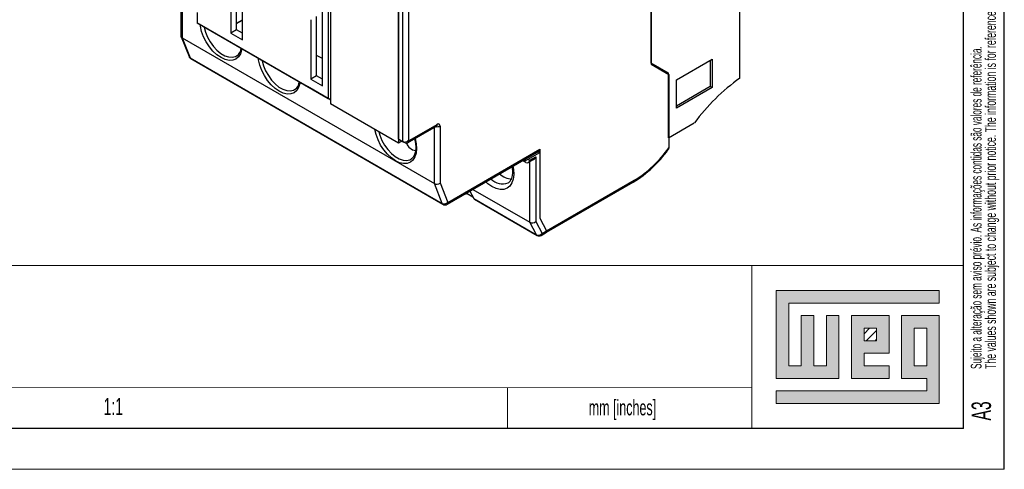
# Model space of a CAD drawing. Header units: millimetres. Extents: x 0 to 420, y 0 to 297.
# Tile 4 of 16: x 299 to 420, y 0 to 55. Entities that reach past the tile are written whole.
import ezdxf

# ---------------------------------------------------------------- set-up
doc = ezdxf.new("R2010")
doc.units = ezdxf.units.MM
doc.layers.add('FORMATO', color=7, linetype='Continuous')
doc.layers.add('LEGENDA', color=7, linetype='Continuous')
doc.styles.add('SLDTEXTSTYLE1', font='TXT', dxfattribs={"width": 0.605})
doc.styles.add('SLDTEXTSTYLE2', font='TXT', dxfattribs={"width": 0.569583})

# ---------------------------------------------------------------- blocks, each defined once
blk = doc.blocks.new('SW_NOTE_0')
at = {"color": 0, "linetype": 'Continuous', "lineweight": 0, "attachment_point": 1, "rotation": 90}
for s, insert, char_height, style in [('Sujeito a alteração sem aviso prévio. As informações contidas são valores de referência.                                                           Los valores demostrados pueden ser cambiados sin aviso previo. La información és de referencia solamente.', (-1.71, 0), 1.32292, 'SLDTEXTSTYLE2'), ('The values shown are subject to change without prior notice. The information is for reference only.', (0.06, 0), 1.3229, 'SLDTEXTSTYLE1')]:
    blk.add_mtext(s, dxfattribs=dict(at, insert=insert, char_height=char_height, style=style))

msp = doc.modelspace()

# ---------------------------------------------------------------- hatches: boundary and pattern name
at = {"linetype": 'Continuous'}
msp.add_hatch(color=7, dxfattribs=at).paths.add_polyline_path([(391.99, 21.93), (391.99, 11.15), (399.69, 11.15), (399.69, 18.85), (398.15, 18.85), (398.15, 12.69), (396.61, 12.69), (396.61, 18.85), (395.07, 18.85), (395.07, 12.69), (393.53, 12.69), (393.53, 20.39), (412.01, 20.39), (412.01, 21.93)], flags=0)
h = msp.add_hatch(color=7, dxfattribs=at)
h.paths.add_polyline_path([(391.99, 8.07), (412.01, 8.07), (412.01, 18.85), (407.39, 18.85), (407.39, 11.15), (410.47, 11.15), (410.47, 9.61), (391.99, 9.61)], flags=0)
h.paths.add_polyline_path([(408.93, 17.31), (410.47, 17.31), (410.47, 12.69), (408.93, 12.69)], flags=0)
h = msp.add_hatch(color=7, dxfattribs=at)
h.paths.add_polyline_path([(405.85, 12.69), (402.77, 12.69), (402.77, 14.23), (405.85, 14.23), (405.85, 18.85), (401.23, 18.85), (401.23, 11.15), (405.85, 11.15)], flags=0)
h.paths.add_polyline_path([(404.31, 15.77), (402.77, 15.77), (402.77, 17.31), (404.31, 17.31)], flags=0)
h = msp.add_hatch(dxfattribs=at)
h.set_pattern_fill('ANSI31', color=8, scale=0.25, style=0)
h.paths.add_polyline_path([(404.31, 15.77), (402.77, 15.77), (402.77, 17.31), (404.31, 17.31)], flags=0)

# ---------------------------------------------------------------- linework, layer by layer
at = {"color": 7, "linetype": 'Continuous', "lineweight": 25}
for p, q in [((325.01, 76.8), (325.01, 53.53)), ((325.72, 54.75), (325.72, 75.33)), ((336.26, 47.04), (336.26, 70.31)), ((336.96, 69.98), (336.96, 45.49)), ((337.26, 67.53), (337.26, 44.83)), ((376.63, 49.83), (376.63, 67.61)), ((376.63, 67.21), (376.63, 49.69)), ((345.62, 40.49), (345.62, 64.98)), ((346.12, 40.2), (346.12, 64.7)), ((346.83, 64.53), (346.83, 40.37)), ((345.61, 62.71), (345.61, 40.01)), ((387.52, 48.01), (387.52, 60.51)), ((318.89, 59.34), (318.89, 53.16)), ((326.43, 52.71), (326.43, 60.02)), ((320.88, 56.05), (320.88, 54.77)), ((320.88, 54.77), (336.96, 45.49)), ((321.16, 54.61), (320.88, 54.77)), ((334.42, 46.96), (321.16, 54.61)), ((325.72, 54.75), (326.43, 55.16)), ((325.72, 54.71), (326.43, 55.12)), ((325.72, 53.94), (325.72, 54.75)), ((334.84, 55.16), (334.84, 47.85)), ((335.55, 48.26), (335.55, 55.57)), ((325.72, 53.94), (325.01, 53.53)), ((325.01, 53.53), (326.43, 52.71)), ((326.43, 53.53), (325.72, 53.94)), ((318.91, 53.08), (319.88, 50.65)), ((319.04, 52.94), (350.01, 35.06)), ((319.04, 52.94), (320.01, 50.5)), ((336.26, 50.39), (335.55, 50.79)), ((320.01, 50.5), (350.98, 32.62)), ((320.09, 50.4), (351.06, 32.52)), ((325.7, 50.71), (325.75, 50.74)), ((378.75, 48.61), (376.63, 49.83)), ((376.63, 49.83), (378.33, 48.85)), ((376.63, 49.69), (378.79, 48.45)), ((379.74, 47.79), (384.13, 50.32)), ((383.86, 50.17), (383.86, 46.99)), ((384.13, 50.32), (384.13, 46.83)), ((378.33, 48.71), (378.33, 48.85)), ((378.33, 48.85), (378.75, 48.61)), ((378.75, 40.67), (378.75, 48.61)), ((378.79, 48.45), (378.79, 39.47)), ((335.55, 48.26), (334.84, 47.85)), ((334.84, 47.85), (336.26, 47.04)), ((336.26, 47.85), (335.55, 48.26)), ((379.74, 44.3), (379.74, 47.79)), ((332.84, 46.59), (332.9, 46.62)), ((337.24, 45.32), (334.42, 46.96)), ((334.42, 46.96), (334.42, 46.96)), ((379.74, 44.61), (383.86, 46.99)), ((384.13, 46.83), (379.74, 44.3)), ((383.86, 46.99), (384.13, 46.83)), ((336.96, 45.49), (337.24, 45.32)), ((337.26, 45.33), (337.24, 45.32)), ((345.61, 40.01), (337.26, 44.83)), ((346.9, 40.33), (350.36, 42.32)), ((378.75, 40.67), (381.93, 42.5)), ((346.7, 40.04), (350.26, 42.09)), ((350.72, 42.12), (350.72, 35.13)), ((346.03, 40.25), (345.61, 40.01)), ((345.62, 40.49), (346.12, 40.2)), ((345.91, 40.32), (345.62, 40.49)), ((346.4, 40.04), (345.91, 40.32)), ((346.4, 40.04), (346.12, 40.2)), ((346.83, 40.37), (346.9, 40.33)), ((351.56, 32.52), (362.85, 39.03)), ((351.67, 32.75), (362.95, 39.26)), ((361.54, 38.04), (362.95, 38.85)), ((362.74, 38.97), (362.95, 38.85)), ((362.95, 39.26), (362.95, 30.81)), ((362.95, 38.85), (362.95, 30.81)), ((347.12, 38.05), (347.18, 38.09)), ((360.83, 37.87), (360.9, 37.83)), ((361.25, 37.63), (360.83, 37.87)), ((361.25, 37.63), (360.9, 37.83)), ((361.19, 37.91), (361.04, 37.99)), ((361.54, 38.04), (361.75, 37.92)), ((361.54, 37.63), (362.1, 37.95)), ((361.75, 37.92), (362.45, 38.32)), ((362.45, 38.32), (362.45, 30.4)), ((350.72, 35.13), (351.67, 32.75)), ((359.08, 35.14), (359.14, 35.17)), ((363.77, 29.24), (374.55, 35.46)), ((363.79, 29.08), (374.44, 35.23)), ((350.98, 32.62), (350.01, 35.06)), ((354, 33.92), (354.04, 33.83)), ((354.37, 34.14), (354.85, 33.22)), ((354.74, 34.35), (361.75, 30.31)), ((354.04, 33.83), (354.03, 33.83)), ((354.04, 33.83), (354.74, 33.43)), ((354.85, 33.22), (362.55, 28.78)), ((354.92, 33.15), (362.62, 28.7)), ((362.55, 28.78), (361.75, 30.31)), ((362.45, 30.4), (363.23, 28.93)), ((362.95, 30.81), (363.77, 29.24)), ((363.12, 28.7), (363.79, 29.08)), ((363.23, 28.93), (363.77, 29.24))]:
    msp.add_line(p, q, dxfattribs=at)
at = {"color": 1, "linetype": 'Continuous', "lineweight": 25}
for p, q in [((319.04, 59.43), (319.04, 52.94)), ((350.01, 35.06), (350.01, 41.95)), ((361.75, 30.31), (361.75, 37.74))]:
    msp.add_line(p, q, dxfattribs=at)
at = {"color": 7, "linetype": 'Continuous', "lineweight": 18}
for p, q in [((412.01, 21.93), (391.99, 21.93)), ((391.99, 21.93), (391.99, 11.15)), ((412.01, 20.39), (412.01, 21.93)), ((393.53, 20.39), (412.01, 20.39)), ((393.53, 12.69), (393.53, 20.39)), ((396.61, 18.85), (395.07, 18.85)), ((395.07, 18.85), (395.07, 12.69)), ((396.61, 12.69), (396.61, 18.85)), ((399.69, 18.85), (398.15, 18.85)), ((398.15, 18.85), (398.15, 12.69)), ((399.69, 11.15), (399.69, 18.85)), ((405.85, 18.85), (401.23, 18.85)), ((401.23, 18.85), (401.23, 11.15)), ((405.85, 14.23), (405.85, 18.85)), ((412.01, 18.85), (407.39, 18.85)), ((407.39, 18.85), (407.39, 11.15)), ((412.01, 8.07), (412.01, 18.85)), ((402.77, 17.31), (404.31, 17.31)), ((402.77, 15.77), (402.77, 17.31)), ((404.31, 17.31), (404.31, 15.77)), ((408.93, 12.69), (408.93, 17.31)), ((408.93, 17.31), (410.47, 17.31)), ((410.47, 17.31), (410.47, 12.69)), ((404.31, 15.77), (402.77, 15.77)), ((402.77, 14.23), (405.85, 14.23)), ((402.77, 12.69), (402.77, 14.23)), ((395.07, 12.69), (393.53, 12.69)), ((398.15, 12.69), (396.61, 12.69)), ((405.85, 12.69), (402.77, 12.69)), ((405.85, 11.15), (405.85, 12.69)), ((410.47, 12.69), (408.93, 12.69)), ((391.99, 11.15), (399.69, 11.15)), ((401.23, 11.15), (405.85, 11.15)), ((407.39, 11.15), (410.47, 11.15)), ((410.47, 11.15), (410.47, 9.61)), ((359, 10.01), (359, 5)), ((391.99, 9.61), (391.99, 8.07)), ((410.47, 9.61), (391.99, 9.61)), ((391.99, 8.07), (412.01, 8.07))]:
    msp.add_line(p, q, dxfattribs=at)
at = {"color": 1, "linetype": 'Continuous', "lineweight": 25, "flags": 128}
for points in [[(326.37, 51.6), (326.34, 51.44), (326.19, 50.97), (325.96, 50.59), (325.64, 50.33), (325.24, 50.18), (324.8, 50.16), (324.31, 50.27), (323.81, 50.51), (323.31, 50.85), (322.82, 51.3), (322.38, 51.84), (321.99, 52.43), (321.66, 53.07), (321.43, 53.72), (321.28, 54.37), (321.25, 54.56)], [(321.72, 54.29), (321.73, 54.25), (321.9, 53.63), (322.15, 53.02), (322.48, 52.43), (322.87, 51.88), (323.31, 51.41), (323.78, 51.03), (324.26, 50.75), (324.73, 50.59), (325.17, 50.55), (325.57, 50.64), (325.7, 50.71)], [(333.51, 47.48), (333.48, 47.32), (333.34, 46.85), (333.1, 46.47), (332.78, 46.2), (332.39, 46.06), (331.94, 46.04), (331.46, 46.15), (330.95, 46.38), (330.45, 46.73), (329.96, 47.18), (329.52, 47.71), (329.13, 48.31), (328.81, 48.95), (328.57, 49.6), (328.42, 50.24), (328.4, 50.43)], [(328.86, 50.16), (328.87, 50.13), (329.04, 49.51), (329.29, 48.89), (329.62, 48.3), (330.01, 47.76), (330.46, 47.29), (330.92, 46.9), (331.4, 46.63), (331.87, 46.47), (332.31, 46.43), (332.71, 46.52), (332.84, 46.59)], [(347.63, 40.58), (347.77, 39.95), (347.82, 39.34), (347.77, 38.79), (347.62, 38.32), (347.38, 37.94), (347.06, 37.67), (346.67, 37.53), (346.22, 37.51), (345.74, 37.62), (345.24, 37.85), (344.73, 38.2), (344.25, 38.65), (343.8, 39.18), (343.41, 39.78), (343.09, 40.42), (342.85, 41.07), (342.71, 41.68)], [(343.2, 41.4), (343.32, 40.98), (343.57, 40.36), (343.9, 39.77), (344.3, 39.23), (344.74, 38.75), (345.21, 38.37), (345.69, 38.1), (346.16, 37.94), (346.6, 37.9), (346.99, 37.99), (347.12, 38.05)], [(359.65, 37.19), (359.73, 36.79), (359.77, 36.17), (359.7, 35.61), (359.54, 35.13), (359.29, 34.75), (358.96, 34.49), (358.55, 34.34), (358.09, 34.33), (357.6, 34.45), (357.08, 34.69), (356.56, 35.04), (356.31, 35.26)]]:
    msp.add_lwpolyline(points, dxfattribs=at)
at = {"color": 7, "linetype": 'Continuous', "lineweight": 25, "flags": 128}
for points in [[(347.57, 40.54), (347.69, 39.99), (347.73, 39.47), (347.69, 39), (347.58, 38.61), (347.41, 38.3), (347.18, 38.09), (347.17, 38.08)], [(378.79, 39.47), (378.76, 39.28), (378.72, 39.22)]]:
    msp.add_lwpolyline(points, dxfattribs=at)
at = {"color": 7, "linetype": 'Continuous', "lineweight": 25}
for centre, radius, start, end in [((325.14, 51.69), 1.13, 302.353, 358.6451), ((320.34, 50.83), 0.5, 201.785, 240.0027), ((332.28, 47.57), 1.13, 302.353, 358.6451), ((403.09, 26.62), 26.45, 126.0469, 143.1039), ((350.5, 42.15), 0.218, 350.786, 129.2033), ((347.93, 40.55), 1.46, 202.1586, 261.1078), ((362.71, 39.23), 0.24, 304.0564, 7.2558), ((366.82, 47.71), 14.62, 301.4118, 324.4854), ((367.2, 47.49), 14.1, 301.4063, 325.2925), ((357.79, 36.48), 1.87, 315.4311, 20.2701), ((351.23, 33.16), 0.599, 245.18, 316.3819), ((353.89, 34.03), 0.249, 245.4239, 305.8865), ((355.01, 33.31), 0.183, 206.5842, 239.4492), ((351.31, 32.95), 0.5, 240.0027, 299.9973), ((362.79, 29.3), 0.572, 245.6249, 320.0228), ((362.87, 29.13), 0.5, 240.0027, 299.9973)]:
    msp.add_arc(centre, radius, start, end, dxfattribs=at)
at = {"color": 1, "linetype": 'Continuous', "lineweight": 25}
for centre, radius, start, end in [((320.16, 50.76), 0.301, 202.4714, 241.1796), ((320.19, 50.56), 0.192, 200.0333, 238.8367), ((350.12, 42.3), 0.246, 305.0133, 6.2988), ((350.36, 42.81), 0.773, 256.9697, 297.2991), ((358.38, 36.91), 1.91, 222.0467, 291.7196), ((359.77, 38.23), 2.65, 228.5397, 264.1953), ((374.31, 35.43), 0.24, 304.0564, 7.2558), ((351.42, 32.72), 0.246, 305.0133, 6.2988), ((351.16, 32.68), 0.192, 200.0333, 238.8367), ((362.72, 28.86), 0.183, 206.5842, 239.4492), ((362.98, 28.9), 0.246, 305.0133, 6.2988)]:
    msp.add_arc(centre, radius, start, end, dxfattribs=at)
at = {"color": 7, "linetype": 'Continuous', "lineweight": 25}
for centre, major_axis, ratio, start_param, end_param in [((319.39, 53.21), (0.496, 0.095), 0.668518, 3.01365, 3.799048), ((346.47, 40.57), (0.462, 0.267), 0.7174, 3.534349, 5.105146), ((346.55, 40.53), (0, 0.533), 0.717434, 2.748992, 4.319788), ((360.9, 38.41), (-0.163, 0.607), 0.517638, 2.664011, 3.621303), ((361.19, 38.24), (0.607, 0.162), 0.51759, 4.576582, 5.190086), ((361.4, 38.12), (0, 0.533), 0.717434, 2.748992, 4.319788), ((362.1, 38.53), (0.354, 0.612), 0.577335, 3.92695, 4.71243), ((350.36, 35.33), (0.496, 0.095), 0.668518, 3.799048, 5.369844), ((362.1, 30.6), (0.493, 0.122), 0.683658, 3.759577, 5.330373), ((363.42, 29.45), (0.376, -0.358), 0.285496, 6.199102, 6.984582), ((363.42, 29.45), (0.376, -0.358), 0.285496, 6.199102, 6.984582)]:
    msp.add_ellipse(centre, major_axis=major_axis, ratio=ratio, start_param=start_param, end_param=end_param, dxfattribs=at)
at = {"layer": 'FORMATO'}
for p, q in [((420, 0), (420, 297)), ((415, 5), (415, 287)), ((415, 5), (19.92, 5))]:
    msp.add_line(p, q, dxfattribs=at)
at = {"layer": 'FORMATO', "lineweight": 18}
for p, q in [((235, 25.01), (415, 25.01)), ((389, 25), (389, 5)), ((263.92, 10), (389, 10.02)), ((0, 0), (420, 0))]:
    msp.add_line(p, q, dxfattribs=at)

# ---------------------------------------------------------------- block references
at = {"color": 7, "linetype": 'Continuous', "lineweight": 0}
msp.add_blockref('SW_NOTE_0', (417.59, 12.31), dxfattribs=at)

# ---------------------------------------------------------------- texts
at = {"layer": 'FORMATO', "insert": (368.96, 8.52), "char_height": 1.9, "attachment_point": 1, "style": 'SLDTEXTSTYLE1'}
msp.add_mtext('mm [inches]', dxfattribs=at)
at = {"layer": 'LEGENDA', "insert": (310.58, 8.76), "char_height": 2.117, "attachment_point": 2, "style": 'SLDTEXTSTYLE1'}
msp.add_mtext('1:1', dxfattribs=at)
at = {"layer": 'LEGENDA', "insert": (415.98, 5.98), "char_height": 2.381, "attachment_point": 1, "rotation": 90, "style": 'SLDTEXTSTYLE1'}
msp.add_mtext('A3', dxfattribs=at)

doc.saveas('drawing.dxf')
